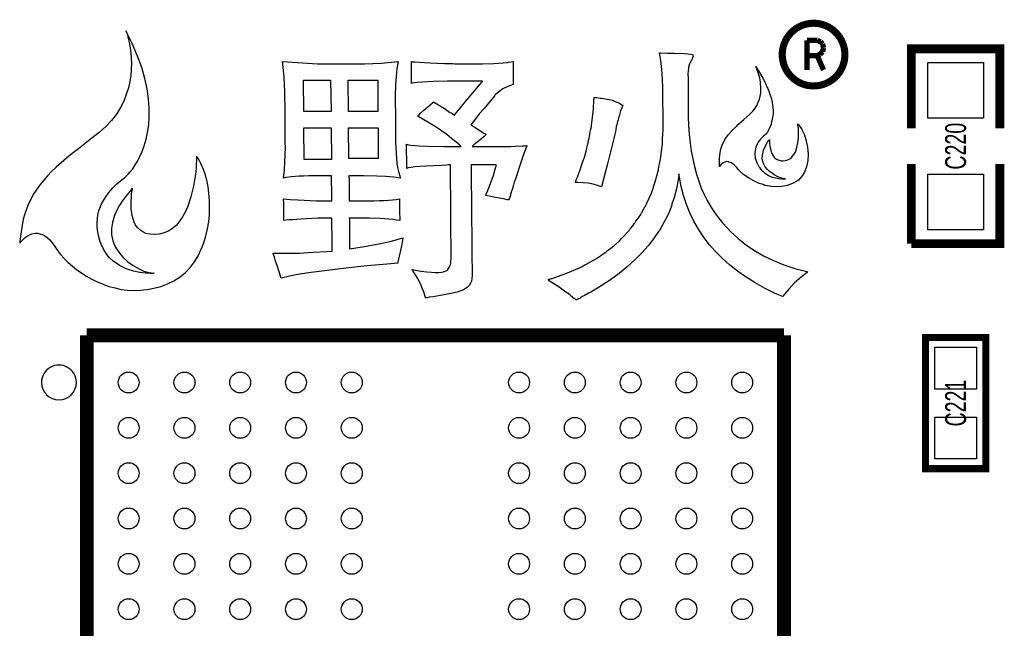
# Model space of a CAD drawing. Extents: x -1 to 127, y -8 to 79.
# Tile 12 of 14: x 101 to 115, y 31 to 40. Entities that reach past the tile are written whole.
import ezdxf
from ezdxf.enums import TextEntityAlignment as Align

# ---------------------------------------------------------------- set-up
doc = ezdxf.new("R2010")
doc.units = 0
for name, color, linetype in [('BG_SILKSCREEN_TOP', 7, 'CONTINUOUS'), ('PG_SILKSCREEN_TOP', 7, 'CONTINUOUS'), ('PIN_TOP', 92, 'CONTINUOUS'), ('RD_SILKSCREEN_TOP', 7, 'CONTINUOUS')]:
    doc.layers.add(name, color=color, linetype=linetype)

msp = doc.modelspace()

# ---------------------------------------------------------------- linework, layer by layer
at = {"layer": 'BG_SILKSCREEN_TOP', "const_width": 0.1016}
for points in [[(112.4585, 39.413205, 1), (111.559289, 39.413205)], [(112.4585, 39.413205, 1), (111.559289, 39.413205)], [(111.559289, 39.413205, 1), (112.4585, 39.413205)], [(111.559289, 39.413205, 1), (112.4585, 39.413205)]]:
    msp.add_lwpolyline(points, format="xyb", dxfattribs=at)
at = {"layer": 'BG_SILKSCREEN_TOP'}
for points in [[(100.947195, 36.835105), (100.982805, 36.8173), (101.018289, 36.7919), (101.0539, 36.756289), (101.089511, 36.713211), (101.127611, 36.662411), (101.165711, 36.603889), (101.208789, 36.548111), (101.262205, 36.492205), (101.318111, 36.433811), (101.440005, 36.329595), (101.582195, 36.235589), (101.655905, 36.192511), (101.734595, 36.154411), (101.818389, 36.121289), (101.902311, 36.090911), (101.991211, 36.068), (102.077495, 36.047705), (102.169011, 36.037495), (102.262889, 36.032389), (102.356895, 36.035005), (102.4509, 36.045089), (102.547395, 36.062895), (102.646505, 36.090911), (102.740511, 36.126395), (102.834389, 36.1696), (102.923289, 36.227995), (102.999489, 36.291495), (103.070711, 36.365205), (103.129105, 36.443895), (103.182395, 36.530305), (103.2256, 36.621695), (103.2637, 36.7157), (103.294205, 36.814811), (103.316989, 36.916411), (103.334795, 37.018011), (103.342389, 37.119611), (103.345005, 37.2237), (103.345005, 37.3253), (103.334795, 37.424411), (103.324711, 37.518289), (103.306905, 37.612295), (103.283995, 37.698705), (103.253489, 37.777395), (103.220495, 37.851105), (103.1875, 37.917095), (103.167205, 37.945111), (103.1621, 37.952705), (103.159611, 37.955195), (103.159611, 37.942495), (103.159611, 37.919711), (103.156995, 37.889205), (103.154505, 37.843511), (103.151889, 37.790095), (103.146911, 37.734189), (103.139189, 37.6682), (103.113789, 37.526011), (103.078305, 37.3761), (103.029995, 37.226189), (102.997, 37.155095), (102.9589, 37.089105), (102.9208, 37.028095), (102.872489, 36.9697), (102.816711, 36.924005), (102.760805, 36.885905), (102.6922, 36.857889), (102.621105, 36.840211), (102.550011, 36.832489), (102.486511, 36.837595), (102.433095, 36.850295), (102.3874, 36.870589), (102.346811, 36.898605), (102.3112, 36.934089), (102.283311, 36.9697), (102.265505, 37.012905), (102.235, 37.104295), (102.2223, 37.203405), (102.219811, 37.297411), (102.224789, 37.381205), (102.227405, 37.416689), (102.232511, 37.447195), (102.237489, 37.470105), (102.240105, 37.485295), (102.240105, 37.492889), (102.227405, 37.482805), (102.204495, 37.457405), (102.1715, 37.419305), (102.135889, 37.368505), (102.092811, 37.3126), (102.049605, 37.246611), (102.008889, 37.1729), (101.978511, 37.094211), (101.953111, 37.0078), (101.937795, 36.9189), (101.937795, 36.827511), (101.958089, 36.7411), (101.9937, 36.657305), (102.042011, 36.578489), (102.102895, 36.507395), (102.1715, 36.443895), (102.2477, 36.390605), (102.3239, 36.344911), (102.402589, 36.3093), (102.478789, 36.289005), (102.550011, 36.278795), (102.547395, 36.278795), (102.537311, 36.276305), (102.516889, 36.276305), (102.491489, 36.276305), (102.461111, 36.278795), (102.4255, 36.281411), (102.344195, 36.289005), (102.252805, 36.3093), (102.151205, 36.342295), (102.052095, 36.390605), (102.003911, 36.4236), (101.958089, 36.456595), (101.912395, 36.4998), (101.871805, 36.548111), (101.836195, 36.6014), (101.8032, 36.662411), (101.775311, 36.7284), (101.754889, 36.802111), (101.742189, 36.870589), (101.734595, 36.939195), (101.734595, 37.000205), (101.737211, 37.061089), (101.744805, 37.116995), (101.757505, 37.1729), (101.795605, 37.272011), (101.846405, 37.358295), (101.899695, 37.437111), (101.958089, 37.5031), (102.016611, 37.559005), (102.0699, 37.6047), (102.113105, 37.637695), (102.130911, 37.650395), (102.151205, 37.670689), (102.176605, 37.698705), (102.207111, 37.734189), (102.242595, 37.774905), (102.275589, 37.825705), (102.3112, 37.886589), (102.346811, 37.950089), (102.379805, 38.0238), (102.407695, 38.107595), (102.435711, 38.199111), (102.456005, 38.298095), (102.473811, 38.407289), (102.481405, 38.521589), (102.478789, 38.6461), (102.468705, 38.778205), (102.448411, 38.920395), (102.415289, 39.070305), (102.372211, 39.227811), (102.3112, 39.392911), (102.237489, 39.570711), (102.1461, 39.756105), (102.153695, 39.733195), (102.163905, 39.705305), (102.173989, 39.667205), (102.1842, 39.624), (102.1969, 39.568095), (102.207111, 39.507211), (102.217195, 39.438605), (102.2223, 39.364895), (102.224789, 39.286205), (102.2223, 39.2049), (102.214705, 39.116), (102.202005, 39.0271), (102.181711, 38.935711), (102.151205, 38.841705), (102.115595, 38.7477), (102.067411, 38.656311), (102.008889, 38.559689), (101.940411, 38.470789), (101.859105, 38.381889), (101.762611, 38.295605), (101.658395, 38.2143), (101.559411, 38.1381), (101.465405, 38.064389), (101.376505, 37.995911), (101.2952, 37.927305), (101.216511, 37.863805), (101.145289, 37.797689), (101.0793, 37.736805), (101.020905, 37.673305), (100.9142, 37.548795), (100.822811, 37.421795), (100.754205, 37.284711), (100.7237, 37.211), (100.695811, 37.132311), (100.6729, 37.053495), (100.657711, 36.964595), (100.642395, 36.873205), (100.629695, 36.776711), (100.624589, 36.723295), (100.6221, 36.710595), (100.6221, 36.708105), (100.624589, 36.710595), (100.639905, 36.7284), (100.665305, 36.756289), (100.6983, 36.789411), (100.743995, 36.819789), (100.794795, 36.8427), (100.8507, 36.852911), (100.883695, 36.852911), (100.916689, 36.845189)], [(100.916689, 36.845189), (100.947195, 36.835105), (100.982805, 36.8173), (101.018289, 36.7919), (101.0539, 36.756289), (101.089511, 36.713211), (101.127611, 36.662411), (101.165711, 36.603889), (101.208789, 36.548111), (101.262205, 36.492205), (101.318111, 36.433811), (101.440005, 36.329595), (101.582195, 36.235589), (101.655905, 36.192511), (101.734595, 36.154411), (101.818389, 36.121289), (101.902311, 36.090911), (101.991211, 36.068), (102.077495, 36.047705), (102.169011, 36.037495), (102.262889, 36.032389), (102.356895, 36.035005), (102.4509, 36.045089), (102.547395, 36.062895), (102.646505, 36.090911), (102.740511, 36.126395), (102.834389, 36.1696), (102.923289, 36.227995), (102.999489, 36.291495), (103.070711, 36.365205), (103.129105, 36.443895), (103.182395, 36.530305), (103.2256, 36.621695), (103.2637, 36.7157), (103.294205, 36.814811), (103.316989, 36.916411), (103.334795, 37.018011), (103.342389, 37.119611), (103.345005, 37.2237), (103.345005, 37.3253), (103.334795, 37.424411), (103.324711, 37.518289), (103.306905, 37.612295), (103.283995, 37.698705), (103.253489, 37.777395), (103.220495, 37.851105), (103.1875, 37.917095), (103.167205, 37.945111), (103.1621, 37.952705), (103.159611, 37.955195), (103.159611, 37.942495), (103.159611, 37.919711), (103.156995, 37.889205), (103.154505, 37.843511), (103.151889, 37.790095), (103.146911, 37.734189), (103.139189, 37.6682), (103.113789, 37.526011), (103.078305, 37.3761), (103.029995, 37.226189), (102.997, 37.155095), (102.9589, 37.089105), (102.9208, 37.028095), (102.872489, 36.9697), (102.816711, 36.924005), (102.760805, 36.885905), (102.6922, 36.857889), (102.621105, 36.840211), (102.550011, 36.832489), (102.486511, 36.837595), (102.433095, 36.850295), (102.3874, 36.870589), (102.346811, 36.898605), (102.3112, 36.934089), (102.283311, 36.9697), (102.265505, 37.012905), (102.235, 37.104295), (102.2223, 37.203405), (102.219811, 37.297411), (102.224789, 37.381205), (102.227405, 37.416689), (102.232511, 37.447195), (102.237489, 37.470105), (102.240105, 37.485295), (102.240105, 37.492889), (102.227405, 37.482805), (102.204495, 37.457405), (102.1715, 37.419305), (102.135889, 37.368505), (102.092811, 37.3126), (102.049605, 37.246611), (102.008889, 37.1729), (101.978511, 37.094211), (101.953111, 37.0078), (101.937795, 36.9189), (101.937795, 36.827511), (101.958089, 36.7411), (101.9937, 36.657305), (102.042011, 36.578489), (102.102895, 36.507395), (102.1715, 36.443895), (102.2477, 36.390605), (102.3239, 36.344911), (102.402589, 36.3093), (102.478789, 36.289005), (102.550011, 36.278795), (102.547395, 36.278795), (102.537311, 36.276305), (102.516889, 36.276305), (102.491489, 36.276305), (102.461111, 36.278795), (102.4255, 36.281411), (102.344195, 36.289005), (102.252805, 36.3093), (102.151205, 36.342295), (102.052095, 36.390605), (102.003911, 36.4236), (101.958089, 36.456595), (101.912395, 36.4998), (101.871805, 36.548111), (101.836195, 36.6014), (101.8032, 36.662411), (101.775311, 36.7284), (101.754889, 36.802111), (101.742189, 36.870589), (101.734595, 36.939195), (101.734595, 37.000205), (101.737211, 37.061089), (101.744805, 37.116995), (101.757505, 37.1729), (101.795605, 37.272011), (101.846405, 37.358295), (101.899695, 37.437111), (101.958089, 37.5031), (102.016611, 37.559005), (102.0699, 37.6047), (102.113105, 37.637695), (102.130911, 37.650395), (102.151205, 37.670689), (102.176605, 37.698705), (102.207111, 37.734189), (102.242595, 37.774905), (102.275589, 37.825705), (102.3112, 37.886589), (102.346811, 37.950089), (102.379805, 38.0238), (102.407695, 38.107595), (102.435711, 38.199111), (102.456005, 38.298095), (102.473811, 38.407289), (102.481405, 38.521589), (102.478789, 38.6461), (102.468705, 38.778205), (102.448411, 38.920395), (102.415289, 39.070305), (102.372211, 39.227811), (102.3112, 39.392911), (102.237489, 39.570711), (102.1461, 39.756105), (102.153695, 39.733195), (102.163905, 39.705305), (102.173989, 39.667205), (102.1842, 39.624), (102.1969, 39.568095), (102.207111, 39.507211), (102.217195, 39.438605), (102.2223, 39.364895), (102.224789, 39.286205), (102.2223, 39.2049), (102.214705, 39.116), (102.202005, 39.0271), (102.181711, 38.935711), (102.151205, 38.841705), (102.115595, 38.7477), (102.067411, 38.656311), (102.008889, 38.559689), (101.940411, 38.470789), (101.859105, 38.381889), (101.762611, 38.295605), (101.658395, 38.2143), (101.559411, 38.1381), (101.465405, 38.064389), (101.376505, 37.995911), (101.2952, 37.927305), (101.216511, 37.863805), (101.145289, 37.797689), (101.0793, 37.736805), (101.020905, 37.673305), (100.9142, 37.548795), (100.822811, 37.421795), (100.754205, 37.284711), (100.7237, 37.211), (100.695811, 37.132311), (100.6729, 37.053495), (100.657711, 36.964595), (100.642395, 36.873205), (100.629695, 36.776711), (100.624589, 36.723295), (100.6221, 36.710595), (100.6221, 36.708105), (100.624589, 36.710595), (100.639905, 36.7284), (100.665305, 36.756289), (100.6983, 36.789411), (100.743995, 36.819789), (100.794795, 36.8427), (100.8507, 36.852911), (100.883695, 36.852911)], [(110.6043, 36.5887), (110.512911, 36.6903), (110.431605, 36.799495), (110.360511, 36.908689), (110.291905, 37.022989), (110.236, 37.142395), (110.1852, 37.264289), (110.141995, 37.391289), (110.111489, 37.523395), (110.0836, 37.657989), (110.078495, 37.6936), (110.078495, 37.703811), (110.076005, 37.703811), (110.076005, 37.683389), (110.065795, 37.6174), (110.043011, 37.487911), (110.009889, 37.3634), (109.9947, 37.320195), (109.976895, 37.272011), (109.974405, 37.264289), (109.9693, 37.241505), (109.920989, 37.1221), (109.862595, 37.0078), (109.796605, 36.8935), (109.783905, 36.875695), (109.776311, 36.862995), (109.730489, 36.799495), (109.720405, 36.784305), (109.6391, 36.675111), (109.547711, 36.570895), (109.446111, 36.471911), (109.336789, 36.3728), (109.22, 36.276305), (109.095489, 36.184789), (108.960895, 36.095889), (108.907605, 36.065511), (108.884695, 36.050195), (108.816089, 36.009605), (108.783095, 35.994289), (108.780605, 35.9918), (108.722211, 35.958805), (108.704405, 35.948595), (108.691705, 35.943489), (108.666305, 35.9283), (108.658711, 35.923195), (108.628205, 35.905389), (108.607911, 35.895305), (108.600189, 35.895305), (108.590105, 35.905389), (108.567195, 35.923195), (108.562089, 35.9283), (108.544411, 35.943489), (108.5342, 35.948595), (108.523989, 35.958805), (108.4834, 35.9918), (108.480911, 35.994289), (108.455511, 36.009605), (108.399605, 36.050195), (108.376695, 36.065511), (108.333489, 36.095889), (108.320789, 36.103611), (108.282689, 36.129011), (108.265011, 36.139095), (108.259905, 36.141711), (108.2548, 36.1442), (108.252311, 36.1442), (108.2294, 36.159389), (108.214211, 36.172089), (108.206489, 36.1823), (108.206489, 36.184789), (108.209105, 36.189895), (108.214211, 36.192511), (108.226911, 36.195), (108.249695, 36.202595), (108.257289, 36.205211), (108.298005, 36.217911), (108.480911, 36.2839), (108.650989, 36.357611), (108.681495, 36.3728), (108.729805, 36.3982), (108.734911, 36.400689), (108.811111, 36.441405), (108.844105, 36.459211), (108.861911, 36.471911), (108.894905, 36.492205), (108.9533, 36.530305), (108.960895, 36.535411), (109.014311, 36.570895), (109.039711, 36.5887), (109.0549, 36.603889), (109.098105, 36.634395), (109.148905, 36.675111), (109.158989, 36.685195), (109.166711, 36.6903), (109.225105, 36.743589), (109.2581, 36.7792), (109.263205, 36.784305), (109.275905, 36.799495), (109.336789, 36.862995), (109.349489, 36.875695), (109.364805, 36.8935), (109.374889, 36.908689), (109.392695, 36.9316), (109.441005, 36.989995), (109.446111, 37.000205), (109.451089, 37.0078), (109.4613, 37.022989), (109.496911, 37.0713), (109.529905, 37.1221), (109.532395, 37.127205), (109.542605, 37.142395), (109.547711, 37.149989), (109.590789, 37.231295), (109.595895, 37.241505), (109.608595, 37.264289), (109.611211, 37.272011), (109.682305, 37.4269), (109.735595, 37.589511), (109.783905, 37.759589), (109.7915, 37.8079), (109.8042, 37.866295), (109.811795, 37.917095), (109.8169, 37.940005), (109.8169, 37.942495), (109.827111, 38.028905), (109.839811, 38.132995), (109.839811, 38.145695), (109.8423, 38.165989), (109.8423, 38.211811), (109.844789, 38.270205), (109.849895, 38.331089), (109.849895, 38.587705), (109.847405, 38.732511), (109.847405, 38.8874), (109.844789, 38.9255), (109.8423, 39.0652), (109.832089, 39.199795), (109.8169, 39.326795), (109.806689, 39.385189), (109.801711, 39.415695), (109.799095, 39.431011), (109.796605, 39.438605), (109.811795, 39.438605), (109.916011, 39.435989), (110.0074, 39.435989), (110.152205, 39.431011), (110.205495, 39.425905), (110.243595, 39.4208), (110.268995, 39.415695), (110.279205, 39.4081), (110.281695, 39.392911), (110.2741, 39.364895), (110.268995, 39.349705), (110.263889, 39.342111), (110.251189, 39.324305), (110.230895, 39.278611), (110.215705, 39.227811), (110.208111, 39.171905), (110.205495, 39.1414), (110.205495, 39.118489), (110.208111, 39.105789), (110.208111, 38.790905), (110.2106, 38.7223), (110.2106, 38.524205), (110.215705, 38.394589), (110.225789, 38.270205), (110.238489, 38.145695), (110.253805, 38.028905), (110.276589, 37.917095), (110.301989, 37.8079), (110.330005, 37.701195), (110.363, 37.599595), (110.398611, 37.500611), (110.4392, 37.409095), (110.484895, 37.320195), (110.533205, 37.231295), (110.586495, 37.149989), (110.644889, 37.0713), (110.703411, 37.000205), (110.7694, 36.9316), (110.817711, 36.875695), (110.9218, 36.7792), (111.038589, 36.685195), (111.160611, 36.603889), (111.292589, 36.530305), (111.432289, 36.459211), (111.5822, 36.400689), (111.739705, 36.3474), (111.909911, 36.301705), (111.919995, 36.299089), (111.919995, 36.2966), (111.917505, 36.289005), (111.8997, 36.276305), (111.894595, 36.2712), (111.889489, 36.2712), (111.876789, 36.260989), (111.808311, 36.205211), (111.732111, 36.133989), (111.653295, 36.050195), (111.5695, 35.948595), (111.564395, 35.943489), (111.528911, 35.958805), (111.450095, 35.994289), (111.305289, 36.065511), (111.170695, 36.141711), (111.041205, 36.222889), (110.919311, 36.3093), (110.805011, 36.3982), (110.700795, 36.492205)], [(110.700795, 36.492205), (110.6043, 36.5887), (110.512911, 36.6903), (110.431605, 36.799495), (110.360511, 36.908689), (110.291905, 37.022989), (110.236, 37.142395), (110.1852, 37.264289), (110.141995, 37.391289), (110.111489, 37.523395), (110.0836, 37.657989), (110.078495, 37.6936), (110.078495, 37.703811), (110.076005, 37.703811), (110.076005, 37.683389), (110.065795, 37.6174), (110.043011, 37.487911), (110.009889, 37.3634), (109.9947, 37.320195), (109.976895, 37.272011), (109.974405, 37.264289), (109.9693, 37.241505), (109.920989, 37.1221), (109.862595, 37.0078), (109.796605, 36.8935), (109.783905, 36.875695), (109.776311, 36.862995), (109.730489, 36.799495), (109.720405, 36.784305), (109.6391, 36.675111), (109.547711, 36.570895), (109.446111, 36.471911), (109.336789, 36.3728), (109.22, 36.276305), (109.095489, 36.184789), (108.960895, 36.095889), (108.907605, 36.065511), (108.884695, 36.050195), (108.816089, 36.009605), (108.783095, 35.994289), (108.780605, 35.9918), (108.722211, 35.958805), (108.704405, 35.948595), (108.691705, 35.943489), (108.666305, 35.9283), (108.658711, 35.923195), (108.628205, 35.905389), (108.607911, 35.895305), (108.600189, 35.895305), (108.590105, 35.905389), (108.567195, 35.923195), (108.562089, 35.9283), (108.544411, 35.943489), (108.5342, 35.948595), (108.523989, 35.958805), (108.4834, 35.9918), (108.480911, 35.994289), (108.455511, 36.009605), (108.399605, 36.050195), (108.376695, 36.065511), (108.333489, 36.095889), (108.320789, 36.103611), (108.282689, 36.129011), (108.265011, 36.139095), (108.259905, 36.141711), (108.2548, 36.1442), (108.252311, 36.1442), (108.2294, 36.159389), (108.214211, 36.172089), (108.206489, 36.1823), (108.206489, 36.184789), (108.209105, 36.189895), (108.214211, 36.192511), (108.226911, 36.195), (108.249695, 36.202595), (108.257289, 36.205211), (108.298005, 36.217911), (108.480911, 36.2839), (108.650989, 36.357611), (108.681495, 36.3728), (108.729805, 36.3982), (108.734911, 36.400689), (108.811111, 36.441405), (108.844105, 36.459211), (108.861911, 36.471911), (108.894905, 36.492205), (108.9533, 36.530305), (108.960895, 36.535411), (109.014311, 36.570895), (109.039711, 36.5887), (109.0549, 36.603889), (109.098105, 36.634395), (109.148905, 36.675111), (109.158989, 36.685195), (109.166711, 36.6903), (109.225105, 36.743589), (109.2581, 36.7792), (109.263205, 36.784305), (109.275905, 36.799495), (109.336789, 36.862995), (109.349489, 36.875695), (109.364805, 36.8935), (109.374889, 36.908689), (109.392695, 36.9316), (109.441005, 36.989995), (109.446111, 37.000205), (109.451089, 37.0078), (109.4613, 37.022989), (109.496911, 37.0713), (109.529905, 37.1221), (109.532395, 37.127205), (109.542605, 37.142395), (109.547711, 37.149989), (109.590789, 37.231295), (109.595895, 37.241505), (109.608595, 37.264289), (109.611211, 37.272011), (109.682305, 37.4269), (109.735595, 37.589511), (109.783905, 37.759589), (109.7915, 37.8079), (109.8042, 37.866295), (109.811795, 37.917095), (109.8169, 37.940005), (109.8169, 37.942495), (109.827111, 38.028905), (109.839811, 38.132995), (109.839811, 38.145695), (109.8423, 38.165989), (109.8423, 38.211811), (109.844789, 38.270205), (109.849895, 38.331089), (109.849895, 38.587705), (109.847405, 38.732511), (109.847405, 38.8874), (109.844789, 38.9255), (109.8423, 39.0652), (109.832089, 39.199795), (109.8169, 39.326795), (109.806689, 39.385189), (109.801711, 39.415695), (109.799095, 39.431011), (109.796605, 39.438605), (109.811795, 39.438605), (109.916011, 39.435989), (110.0074, 39.435989), (110.152205, 39.431011), (110.205495, 39.425905), (110.243595, 39.4208), (110.268995, 39.415695), (110.279205, 39.4081), (110.281695, 39.392911), (110.2741, 39.364895), (110.268995, 39.349705), (110.263889, 39.342111), (110.251189, 39.324305), (110.230895, 39.278611), (110.215705, 39.227811), (110.208111, 39.171905), (110.205495, 39.1414), (110.205495, 39.118489), (110.208111, 39.105789), (110.208111, 38.790905), (110.2106, 38.7223), (110.2106, 38.524205), (110.215705, 38.394589), (110.225789, 38.270205), (110.238489, 38.145695), (110.253805, 38.028905), (110.276589, 37.917095), (110.301989, 37.8079), (110.330005, 37.701195), (110.363, 37.599595), (110.398611, 37.500611), (110.4392, 37.409095), (110.484895, 37.320195), (110.533205, 37.231295), (110.586495, 37.149989), (110.644889, 37.0713), (110.703411, 37.000205), (110.7694, 36.9316), (110.817711, 36.875695), (110.9218, 36.7792), (111.038589, 36.685195), (111.160611, 36.603889), (111.292589, 36.530305), (111.432289, 36.459211), (111.5822, 36.400689), (111.739705, 36.3474), (111.909911, 36.301705), (111.919995, 36.299089), (111.919995, 36.2966), (111.917505, 36.289005), (111.8997, 36.276305), (111.894595, 36.2712), (111.889489, 36.2712), (111.876789, 36.260989), (111.808311, 36.205211), (111.732111, 36.133989), (111.653295, 36.050195), (111.5695, 35.948595), (111.564395, 35.943489), (111.528911, 35.958805), (111.450095, 35.994289), (111.305289, 36.065511), (111.170695, 36.141711), (111.041205, 36.222889), (110.919311, 36.3093), (110.805011, 36.3982)], [(104.371089, 36.210189), (104.366111, 36.222889), (104.315311, 36.387989), (104.2924, 36.451489), (104.274595, 36.510011), (104.267, 36.532795), (104.261895, 36.548111), (104.259405, 36.560811), (104.256789, 36.565789), (104.5083, 36.565789), (104.627705, 36.568405), (104.8385, 36.578489), (105.023895, 36.5887), (105.102711, 36.596295), (105.102711, 36.83), (105.100095, 36.949405), (105.100095, 37.066195), (104.896895, 37.066195), (104.810611, 37.061089), (104.734411, 37.0586), (104.658211, 37.053495), (104.594711, 37.051005), (104.536189, 37.0459), (104.488005, 37.043411), (104.4448, 37.038305), (104.409189, 37.0332), (104.409189, 37.297411), (104.4067, 37.332895), (104.4067, 37.345595), (104.503195, 37.338), (104.612389, 37.330405), (104.879089, 37.315089), (105.097605, 37.315089), (105.097605, 37.492889), (105.094989, 37.564111), (105.094989, 37.673305), (104.767405, 37.673305), (104.693695, 37.670689), (104.630195, 37.670689), (104.518511, 37.660605), (104.437205, 37.650395), (104.4067, 37.6428), (104.4194, 37.762205), (104.426995, 37.876505), (104.434589, 38.079705), (104.4321, 38.1508), (104.4321, 38.2397), (104.429611, 38.486105), (104.429611, 38.689305), (104.426995, 38.783311), (104.426995, 38.8747), (104.416911, 39.093089), (104.391511, 39.314095), (104.894405, 39.2811), (105.569995, 39.2811), (105.806189, 39.288695), (106.052595, 39.314095), (106.0323, 39.212495), (106.0196, 39.100811), (106.012005, 38.978789), (106.009389, 38.813689), (106.009389, 38.6842), (106.012005, 38.615595), (106.012005, 38.376911), (106.014495, 38.275311), (106.014495, 38.155905), (106.017111, 38.0746), (106.0196, 37.9984), (106.024705, 37.924689), (106.0323, 37.8587), (106.042511, 37.7952), (106.055211, 37.739295), (106.067911, 37.688495), (106.0831, 37.6428), (105.986605, 37.6555), (105.874795, 37.665711), (105.742689, 37.670689), (105.557295, 37.673305), (105.344011, 37.673305), (105.344011, 37.657989), (105.3465, 37.640311), (105.348989, 37.315089), (105.623411, 37.315089), (105.707205, 37.317705), (105.780789, 37.320195), (105.849395, 37.322811), (105.912895, 37.327789), (105.971289, 37.332895), (106.022089, 37.338), (106.0704, 37.345595), (106.0704, 37.132311), (106.072889, 37.081511), (106.072889, 37.035689), (106.024705, 37.040795), (105.973905, 37.048389), (105.918, 37.053495), (105.8545, 37.0586), (105.788511, 37.061089), (105.6386, 37.066195), (105.348989, 37.066195), (105.348989, 37.061089), (105.351605, 37.0459), (105.354095, 36.629289), (105.569995, 36.662411), (105.773195, 36.697895), (105.9561, 36.738611), (106.118711, 36.784305), (106.113605, 36.751311), (106.098289, 36.672495), (106.0577, 36.481995), (106.052595, 36.459211), (106.047489, 36.441405), (106.045, 36.428705), (106.045, 36.4236), (105.8926, 36.4109), (105.602989, 36.3855), (105.344011, 36.357611), (105.107689, 36.329595), (104.802889, 36.289005), (104.6353, 36.263605), (104.490495, 36.235589), (104.371089, 36.2077)], [(104.371089, 36.2077), (104.371089, 36.210189), (104.366111, 36.222889), (104.315311, 36.387989), (104.2924, 36.451489), (104.274595, 36.510011), (104.267, 36.532795), (104.261895, 36.548111), (104.259405, 36.560811), (104.256789, 36.565789), (104.5083, 36.565789), (104.627705, 36.568405), (104.8385, 36.578489), (105.023895, 36.5887), (105.102711, 36.596295), (105.102711, 36.83), (105.100095, 36.949405), (105.100095, 37.066195), (104.896895, 37.066195), (104.810611, 37.061089), (104.734411, 37.0586), (104.658211, 37.053495), (104.594711, 37.051005), (104.536189, 37.0459), (104.488005, 37.043411), (104.4448, 37.038305), (104.409189, 37.0332), (104.409189, 37.297411), (104.4067, 37.332895), (104.4067, 37.345595), (104.503195, 37.338), (104.612389, 37.330405), (104.879089, 37.315089), (105.097605, 37.315089), (105.097605, 37.492889), (105.094989, 37.564111), (105.094989, 37.673305), (104.767405, 37.673305), (104.693695, 37.670689), (104.630195, 37.670689), (104.518511, 37.660605), (104.437205, 37.650395), (104.4067, 37.6428), (104.4194, 37.762205), (104.426995, 37.876505), (104.434589, 38.079705), (104.4321, 38.1508), (104.4321, 38.2397), (104.429611, 38.486105), (104.429611, 38.689305), (104.426995, 38.783311), (104.426995, 38.8747), (104.416911, 39.093089), (104.391511, 39.314095), (104.894405, 39.2811), (105.569995, 39.2811), (105.806189, 39.288695), (106.052595, 39.314095), (106.0323, 39.212495), (106.0196, 39.100811), (106.012005, 38.978789), (106.009389, 38.813689), (106.009389, 38.6842), (106.012005, 38.615595), (106.012005, 38.376911), (106.014495, 38.275311), (106.014495, 38.155905), (106.017111, 38.0746), (106.0196, 37.9984), (106.024705, 37.924689), (106.0323, 37.8587), (106.042511, 37.7952), (106.055211, 37.739295), (106.067911, 37.688495), (106.0831, 37.6428), (105.986605, 37.6555), (105.874795, 37.665711), (105.742689, 37.670689), (105.557295, 37.673305), (105.344011, 37.673305), (105.344011, 37.657989), (105.3465, 37.640311), (105.348989, 37.315089), (105.623411, 37.315089), (105.707205, 37.317705), (105.780789, 37.320195), (105.849395, 37.322811), (105.912895, 37.327789), (105.971289, 37.332895), (106.022089, 37.338), (106.0704, 37.345595), (106.0704, 37.132311), (106.072889, 37.081511), (106.072889, 37.035689), (106.024705, 37.040795), (105.973905, 37.048389), (105.918, 37.053495), (105.8545, 37.0586), (105.788511, 37.061089), (105.6386, 37.066195), (105.348989, 37.066195), (105.348989, 37.061089), (105.351605, 37.0459), (105.354095, 36.629289), (105.569995, 36.662411), (105.773195, 36.697895), (105.9561, 36.738611), (106.118711, 36.784305), (106.113605, 36.751311), (106.098289, 36.672495), (106.0577, 36.481995), (106.052595, 36.459211), (106.047489, 36.441405), (106.045, 36.428705), (106.045, 36.4236), (105.8926, 36.4109), (105.602989, 36.3855), (105.344011, 36.357611), (105.107689, 36.329595), (104.802889, 36.289005), (104.6353, 36.263605), (104.490495, 36.235589)], [(106.441189, 35.930789), (106.418405, 36.006989), (106.382795, 36.103611), (106.334611, 36.205211), (106.266005, 36.306811), (106.255795, 36.319511), (106.253305, 36.327105), (106.250689, 36.329595), (106.250689, 36.332211), (106.299, 36.322), (106.382795, 36.3093), (106.461611, 36.299089), (106.5276, 36.294111), (106.585995, 36.289005), (106.636795, 36.289005), (106.674895, 36.294111), (106.702911, 36.299089), (106.7562, 36.324489), (106.774005, 36.344911), (106.789195, 36.370311), (106.799405, 36.3982), (106.807, 36.428705), (106.812105, 36.502289), (106.809489, 36.616589), (106.807, 36.929111), (106.804511, 37.365889), (106.801895, 37.584405), (106.801895, 37.784989), (106.799405, 37.8079), (106.799405, 37.830811), (106.774005, 37.830811), (106.741011, 37.828195), (106.674895, 37.825705), (106.555489, 37.8206), (106.4514, 37.815495), (106.364989, 37.810389), (106.291405, 37.802795), (106.2355, 37.7952), (106.192295, 37.787605), (106.177105, 37.7825), (106.174489, 37.784989), (106.174489, 37.929795), (106.172, 37.9984), (106.172, 38.127889), (106.174489, 38.1254), (106.182211, 38.122911), (106.199889, 38.120295), (106.230395, 38.115189), (106.3498, 38.105105), (106.471695, 38.1), (106.710505, 38.094895), (106.954295, 38.094895), (106.934, 38.115189), (106.903495, 38.143205), (106.901005, 38.145695), (106.817211, 38.211811), (106.748605, 38.267589), (106.580889, 38.381889), (106.395495, 38.4937), (106.347311, 38.521589), (106.334611, 38.529311), (106.326889, 38.5318), (106.326889, 38.534289), (106.331995, 38.536905), (106.344695, 38.546989), (106.3752, 38.577495), (106.420895, 38.615595), (106.507305, 38.691795), (106.542789, 38.719811), (106.558105, 38.735), (106.712995, 38.640995), (106.789195, 38.590195), (106.829911, 38.567411), (106.8578, 38.546989), (106.860289, 38.546989), (106.888305, 38.5826), (106.911089, 38.613105), (106.944211, 38.651205), (107.017795, 38.740105), (107.096611, 38.834111), (107.203189, 38.961111), (107.249011, 39.016889), (107.259095, 39.029589), (107.261711, 39.032205), (106.7562, 39.032205), (106.555489, 39.0271), (106.390389, 39.016889), (106.3244, 39.011911), (106.2482, 39.0017), (106.243095, 38.999211), (106.243095, 39.0398), (106.240605, 39.098195), (106.240605, 39.314095), (106.245711, 39.311605), (106.293895, 39.308989), (106.354905, 39.304011), (106.426, 39.298905), (106.509795, 39.296289), (106.606289, 39.291311), (106.712995, 39.286205), (106.8324, 39.283589), (106.865395, 39.2811), (107.259095, 39.2811), (107.421705, 39.286205), (107.490311, 39.291311), (107.558789, 39.296289), (107.617311, 39.301395), (107.634989, 39.304011), (107.673089, 39.308989), (107.698489, 39.314095), (107.698489, 39.225195), (107.698489, 39.164311), (107.698489, 38.983895), (107.622289, 38.956005), (107.553811, 38.920395), (107.487695, 38.8747), (107.444489, 38.839089), (107.434405, 38.829005), (107.431789, 38.821411), (107.398795, 38.780695), (107.345505, 38.717195), (107.287111, 38.6461), (107.2134, 38.562305), (107.129605, 38.4556), (107.096611, 38.409905), (107.096611, 38.4048), (107.101589, 38.399695), (107.165089, 38.361595), (107.271795, 38.292989), (107.3023, 38.275311), (107.309895, 38.270205), (107.312511, 38.267589), (107.307405, 38.262611), (107.284495, 38.2397), (107.249011, 38.211811), (107.208295, 38.1762), (107.1372, 38.117805), (107.114289, 38.097511), (107.114289, 38.094895), (107.507989, 38.094895), (107.589295, 38.097511), (107.668111, 38.097511), (107.7341, 38.1), (107.840805, 38.105105), (107.8738, 38.107595), (107.888989, 38.110211), (107.894095, 38.110211), (107.894095, 38.107595), (107.853505, 37.993295), (107.792495, 37.810389), (107.736589, 37.6428), (107.716295, 37.584405), (107.698489, 37.5285), (107.688405, 37.492889), (107.665495, 37.424411), (107.665495, 37.419305), (107.663005, 37.411711), (107.660389, 37.396395), (107.650305, 37.368505), (107.642711, 37.345595), (107.634989, 37.332895), (107.627395, 37.332895), (107.612205, 37.332895), (107.566511, 37.343105), (107.5055, 37.353189), (107.439511, 37.365889), (107.3785, 37.378589), (107.330189, 37.3888), (107.315, 37.391289), (107.307405, 37.391289), (107.307405, 37.393905), (107.309895, 37.406605), (107.325211, 37.4396), (107.376011, 37.564111), (107.4166, 37.6809), (107.447105, 37.787605), (107.4547, 37.813005), (107.457189, 37.825705), (107.457189, 37.830811), (107.0991, 37.830811), (107.0991, 37.815495), (107.104205, 37.101805), (107.106695, 36.784305), (107.109311, 36.695405), (107.109311, 36.4363), (107.1118, 36.3982), (107.1118, 36.294111), (107.114289, 36.248289), (107.109311, 36.205211), (107.101589, 36.167111), (107.0864, 36.133989), (107.068595, 36.103611), (107.063489, 36.098505), (107.043195, 36.078211), (106.987289, 36.040111), (106.8959, 36.006989), (106.829911, 35.9918), (106.751095, 35.976611), (106.657089, 35.958805), (106.553, 35.941), (106.494605, 35.933405), (106.4641, 35.9283), (106.448911, 35.9283), (106.441189, 35.925811)], [(106.441189, 35.925811), (106.441189, 35.930789), (106.418405, 36.006989), (106.382795, 36.103611), (106.334611, 36.205211), (106.266005, 36.306811), (106.255795, 36.319511), (106.253305, 36.327105), (106.250689, 36.329595), (106.250689, 36.332211), (106.299, 36.322), (106.382795, 36.3093), (106.461611, 36.299089), (106.5276, 36.294111), (106.585995, 36.289005), (106.636795, 36.289005), (106.674895, 36.294111), (106.702911, 36.299089), (106.7562, 36.324489), (106.774005, 36.344911), (106.789195, 36.370311), (106.799405, 36.3982), (106.807, 36.428705), (106.812105, 36.502289), (106.809489, 36.616589), (106.807, 36.929111), (106.804511, 37.365889), (106.801895, 37.584405), (106.801895, 37.784989), (106.799405, 37.8079), (106.799405, 37.830811), (106.774005, 37.830811), (106.741011, 37.828195), (106.674895, 37.825705), (106.555489, 37.8206), (106.4514, 37.815495), (106.364989, 37.810389), (106.291405, 37.802795), (106.2355, 37.7952), (106.192295, 37.787605), (106.177105, 37.7825), (106.174489, 37.784989), (106.174489, 37.929795), (106.172, 37.9984), (106.172, 38.127889), (106.174489, 38.1254), (106.182211, 38.122911), (106.199889, 38.120295), (106.230395, 38.115189), (106.3498, 38.105105), (106.471695, 38.1), (106.710505, 38.094895), (106.954295, 38.094895), (106.934, 38.115189), (106.903495, 38.143205), (106.901005, 38.145695), (106.817211, 38.211811), (106.748605, 38.267589), (106.580889, 38.381889), (106.395495, 38.4937), (106.347311, 38.521589), (106.334611, 38.529311), (106.326889, 38.5318), (106.326889, 38.534289), (106.331995, 38.536905), (106.344695, 38.546989), (106.3752, 38.577495), (106.420895, 38.615595), (106.507305, 38.691795), (106.542789, 38.719811), (106.558105, 38.735), (106.712995, 38.640995), (106.789195, 38.590195), (106.829911, 38.567411), (106.8578, 38.546989), (106.860289, 38.546989), (106.888305, 38.5826), (106.911089, 38.613105), (106.944211, 38.651205), (107.017795, 38.740105), (107.096611, 38.834111), (107.203189, 38.961111), (107.249011, 39.016889), (107.259095, 39.029589), (107.261711, 39.032205), (106.7562, 39.032205), (106.555489, 39.0271), (106.390389, 39.016889), (106.3244, 39.011911), (106.2482, 39.0017), (106.243095, 38.999211), (106.243095, 39.0398), (106.240605, 39.098195), (106.240605, 39.314095), (106.245711, 39.311605), (106.293895, 39.308989), (106.354905, 39.304011), (106.426, 39.298905), (106.509795, 39.296289), (106.606289, 39.291311), (106.712995, 39.286205), (106.8324, 39.283589), (106.865395, 39.2811), (107.259095, 39.2811), (107.421705, 39.286205), (107.490311, 39.291311), (107.558789, 39.296289), (107.617311, 39.301395), (107.634989, 39.304011), (107.673089, 39.308989), (107.698489, 39.314095), (107.698489, 39.225195), (107.698489, 39.164311), (107.698489, 38.983895), (107.622289, 38.956005), (107.553811, 38.920395), (107.487695, 38.8747), (107.444489, 38.839089), (107.434405, 38.829005), (107.431789, 38.821411), (107.398795, 38.780695), (107.345505, 38.717195), (107.287111, 38.6461), (107.2134, 38.562305), (107.129605, 38.4556), (107.096611, 38.409905), (107.096611, 38.4048), (107.101589, 38.399695), (107.165089, 38.361595), (107.271795, 38.292989), (107.3023, 38.275311), (107.309895, 38.270205), (107.312511, 38.267589), (107.307405, 38.262611), (107.284495, 38.2397), (107.249011, 38.211811), (107.208295, 38.1762), (107.1372, 38.117805), (107.114289, 38.097511), (107.114289, 38.094895), (107.507989, 38.094895), (107.589295, 38.097511), (107.668111, 38.097511), (107.7341, 38.1), (107.840805, 38.105105), (107.8738, 38.107595), (107.888989, 38.110211), (107.894095, 38.110211), (107.894095, 38.107595), (107.853505, 37.993295), (107.792495, 37.810389), (107.736589, 37.6428), (107.716295, 37.584405), (107.698489, 37.5285), (107.688405, 37.492889), (107.665495, 37.424411), (107.665495, 37.419305), (107.663005, 37.411711), (107.660389, 37.396395), (107.650305, 37.368505), (107.642711, 37.345595), (107.634989, 37.332895), (107.627395, 37.332895), (107.612205, 37.332895), (107.566511, 37.343105), (107.5055, 37.353189), (107.439511, 37.365889), (107.3785, 37.378589), (107.330189, 37.3888), (107.315, 37.391289), (107.307405, 37.391289), (107.307405, 37.393905), (107.309895, 37.406605), (107.325211, 37.4396), (107.376011, 37.564111), (107.4166, 37.6809), (107.447105, 37.787605), (107.4547, 37.813005), (107.457189, 37.825705), (107.457189, 37.830811), (107.0991, 37.830811), (107.0991, 37.815495), (107.104205, 37.101805), (107.106695, 36.784305), (107.109311, 36.695405), (107.109311, 36.4363), (107.1118, 36.3982), (107.1118, 36.294111), (107.114289, 36.248289), (107.109311, 36.205211), (107.101589, 36.167111), (107.0864, 36.133989), (107.068595, 36.103611), (107.063489, 36.098505), (107.043195, 36.078211), (106.987289, 36.040111), (106.8959, 36.006989), (106.829911, 35.9918), (106.751095, 35.976611), (106.657089, 35.958805), (106.553, 35.941), (106.494605, 35.933405), (106.4641, 35.9283), (106.448911, 35.9283)], [(110.7821, 38.262611), (110.835389, 38.321005), (110.855811, 38.338811), (110.860789, 38.343789), (110.863405, 38.348895), (110.898889, 38.381889), (110.906611, 38.389611), (110.919311, 38.399695), (110.919311, 38.4048), (110.924289, 38.409905), (110.932011, 38.412395), (110.9345, 38.415011), (110.936989, 38.4175), (110.936989, 38.419989), (110.970111, 38.448005), (111.008211, 38.481), (111.051289, 38.521589), (111.094495, 38.559689), (111.135211, 38.600405), (111.170695, 38.643611), (111.186011, 38.6715), (111.193605, 38.6842), (111.216389, 38.729895), (111.231705, 38.7731), (111.252, 38.859511), (111.254489, 38.9255), (111.254489, 38.943305), (111.249511, 38.999211), (111.246895, 39.024611), (111.236811, 39.075411), (111.231705, 39.093089), (111.2139, 39.1541), (111.196095, 39.202411), (111.183395, 39.227811), (111.178289, 39.237895), (111.178289, 39.240511), (111.234195, 39.156589), (111.282505, 39.075411), (111.310395, 39.024611), (111.320605, 38.999211), (111.343389, 38.943305), (111.3536, 38.9255), (111.379, 38.859511), (111.379, 38.856895), (111.399295, 38.793395), (111.4044, 38.7731), (111.414611, 38.729895), (111.419589, 38.6842), (111.422205, 38.6715), (111.424695, 38.643611), (111.427311, 38.6207), (111.427311, 38.5699), (111.4171, 38.481), (111.406889, 38.448005), (111.399295, 38.419989), (111.399295, 38.412395), (111.396805, 38.409905), (111.396805, 38.4048), (111.394189, 38.399695), (111.389211, 38.389611), (111.386595, 38.381889), (111.371405, 38.348895), (111.368789, 38.343789), (111.3663, 38.338811), (111.356089, 38.321005), (111.346005, 38.3032), (111.323095, 38.272695), (111.2901, 38.242189), (111.267189, 38.221895), (111.241789, 38.194005), (111.219005, 38.1635), (111.216389, 38.158395), (111.211411, 38.148311), (111.206305, 38.140589), (111.198711, 38.127889), (111.180905, 38.084811), (111.170695, 38.038989), (111.168205, 37.988189), (111.173311, 37.929795), (111.193605, 37.866295), (111.196095, 37.863805), (111.206305, 37.840895), (111.208795, 37.838405), (111.219005, 37.818111), (111.221495, 37.810389), (111.224111, 37.8079), (111.2266, 37.802795), (111.234195, 37.792711), (111.254489, 37.767311), (111.267189, 37.749505), (111.2774, 37.741911), (111.284995, 37.736805), (111.305289, 37.719), (111.313011, 37.711405), (111.363811, 37.6809), (111.414611, 37.657989), (111.462795, 37.645289), (111.511105, 37.637695), (111.551695, 37.632589), (111.6076, 37.632589), (111.574605, 37.637695), (111.536505, 37.647905), (111.495789, 37.663095), (111.4552, 37.683389), (111.4425, 37.691111), (111.4171, 37.711405), (111.4044, 37.719), (111.379, 37.736805), (111.346005, 37.767311), (111.3155, 37.802795), (111.295205, 37.840895), (111.279889, 37.881611), (111.272295, 37.9222), (111.274911, 37.965405), (111.292589, 38.041605), (111.317989, 38.107595), (111.348495, 38.158395), (111.363811, 38.1762), (111.371405, 38.186411), (111.376511, 38.194005), (111.376511, 38.140589), (111.381489, 38.102489), (111.389211, 38.059411), (111.394189, 38.041605), (111.394189, 38.038989), (111.401911, 38.013589), (111.4044, 38.008611), (111.414611, 37.988189), (111.422205, 37.973), (111.450095, 37.9349), (111.488195, 37.907011), (111.541611, 37.891695), (111.571989, 37.891695), (111.602495, 37.8968), (111.638105, 37.904395), (111.643211, 37.907011), (111.665995, 37.919711), (111.694011, 37.937389), (111.711689, 37.9603), (111.7473, 38.013589), (111.770211, 38.079705), (111.7854, 38.148311), (111.792995, 38.221895), (111.792995, 38.285395), (111.790505, 38.343789), (111.787889, 38.389611), (111.7854, 38.4048), (111.7854, 38.412395), (111.782911, 38.4175), (111.782911, 38.419989), (111.7854, 38.4175), (111.787889, 38.415011), (111.800589, 38.399695), (111.808311, 38.389611), (111.813289, 38.381889), (111.8362, 38.348895), (111.838689, 38.343789), (111.838689, 38.338811), (111.876789, 38.262611), (111.904805, 38.1762), (111.922611, 38.084811), (111.930205, 37.988189), (111.9251, 37.891695), (111.907295, 37.802795), (111.871811, 37.719), (111.8489, 37.6809), (111.8235, 37.645289), (111.790505, 37.614911), (111.752405, 37.589511), (111.706711, 37.5666), (111.665995, 37.548795), (111.630511, 37.538711), (111.577095, 37.526011), (111.546589, 37.523395), (111.488195, 37.5158), (111.399295, 37.523395), (111.384105, 37.526011), (111.310395, 37.538711), (111.284995, 37.548795), (111.229089, 37.5666), (111.178289, 37.589511), (111.1504, 37.6047), (111.076689, 37.645289), (111.0107, 37.691111), (110.952305, 37.741911), (110.926905, 37.767311), (110.906611, 37.792711), (110.863405, 37.838405), (110.825305, 37.863805), (110.817711, 37.866295), (110.799905, 37.8714), (110.789695, 37.876505), (110.761805, 37.878995), (110.749105, 37.876505), (110.733789, 37.8714), (110.711005, 37.863805), (110.678011, 37.8333), (110.6678, 37.818111), (110.662695, 37.810389), (110.660205, 37.8079), (110.660205, 37.818111), (110.657589, 37.840895), (110.657589, 37.927305), (110.6678, 38.008611), (110.682989, 38.077089), (110.708389, 38.140589), (110.741511, 38.2016)], [(110.741511, 38.2016), (110.7821, 38.262611), (110.835389, 38.321005), (110.855811, 38.338811), (110.860789, 38.343789), (110.863405, 38.348895), (110.898889, 38.381889), (110.906611, 38.389611), (110.919311, 38.399695), (110.919311, 38.4048), (110.924289, 38.409905), (110.932011, 38.412395), (110.9345, 38.415011), (110.936989, 38.4175), (110.936989, 38.419989), (110.970111, 38.448005), (111.008211, 38.481), (111.051289, 38.521589), (111.094495, 38.559689), (111.135211, 38.600405), (111.170695, 38.643611), (111.186011, 38.6715), (111.193605, 38.6842), (111.216389, 38.729895), (111.231705, 38.7731), (111.252, 38.859511), (111.254489, 38.9255), (111.254489, 38.943305), (111.249511, 38.999211), (111.246895, 39.024611), (111.236811, 39.075411), (111.231705, 39.093089), (111.2139, 39.1541), (111.196095, 39.202411), (111.183395, 39.227811), (111.178289, 39.237895), (111.178289, 39.240511), (111.234195, 39.156589), (111.282505, 39.075411), (111.310395, 39.024611), (111.320605, 38.999211), (111.343389, 38.943305), (111.3536, 38.9255), (111.379, 38.859511), (111.379, 38.856895), (111.399295, 38.793395), (111.4044, 38.7731), (111.414611, 38.729895), (111.419589, 38.6842), (111.422205, 38.6715), (111.424695, 38.643611), (111.427311, 38.6207), (111.427311, 38.5699), (111.4171, 38.481), (111.406889, 38.448005), (111.399295, 38.419989), (111.399295, 38.412395), (111.396805, 38.409905), (111.396805, 38.4048), (111.394189, 38.399695), (111.389211, 38.389611), (111.386595, 38.381889), (111.371405, 38.348895), (111.368789, 38.343789), (111.3663, 38.338811), (111.356089, 38.321005), (111.346005, 38.3032), (111.323095, 38.272695), (111.2901, 38.242189), (111.267189, 38.221895), (111.241789, 38.194005), (111.219005, 38.1635), (111.216389, 38.158395), (111.211411, 38.148311), (111.206305, 38.140589), (111.198711, 38.127889), (111.180905, 38.084811), (111.170695, 38.038989), (111.168205, 37.988189), (111.173311, 37.929795), (111.193605, 37.866295), (111.196095, 37.863805), (111.206305, 37.840895), (111.208795, 37.838405), (111.219005, 37.818111), (111.221495, 37.810389), (111.224111, 37.8079), (111.2266, 37.802795), (111.234195, 37.792711), (111.254489, 37.767311), (111.267189, 37.749505), (111.2774, 37.741911), (111.284995, 37.736805), (111.305289, 37.719), (111.313011, 37.711405), (111.363811, 37.6809), (111.414611, 37.657989), (111.462795, 37.645289), (111.511105, 37.637695), (111.551695, 37.632589), (111.6076, 37.632589), (111.574605, 37.637695), (111.536505, 37.647905), (111.495789, 37.663095), (111.4552, 37.683389), (111.4425, 37.691111), (111.4171, 37.711405), (111.4044, 37.719), (111.379, 37.736805), (111.346005, 37.767311), (111.3155, 37.802795), (111.295205, 37.840895), (111.279889, 37.881611), (111.272295, 37.9222), (111.274911, 37.965405), (111.292589, 38.041605), (111.317989, 38.107595), (111.348495, 38.158395), (111.363811, 38.1762), (111.371405, 38.186411), (111.376511, 38.194005), (111.376511, 38.140589), (111.381489, 38.102489), (111.389211, 38.059411), (111.394189, 38.041605), (111.394189, 38.038989), (111.401911, 38.013589), (111.4044, 38.008611), (111.414611, 37.988189), (111.422205, 37.973), (111.450095, 37.9349), (111.488195, 37.907011), (111.541611, 37.891695), (111.571989, 37.891695), (111.602495, 37.8968), (111.638105, 37.904395), (111.643211, 37.907011), (111.665995, 37.919711), (111.694011, 37.937389), (111.711689, 37.9603), (111.7473, 38.013589), (111.770211, 38.079705), (111.7854, 38.148311), (111.792995, 38.221895), (111.792995, 38.285395), (111.790505, 38.343789), (111.787889, 38.389611), (111.7854, 38.4048), (111.7854, 38.412395), (111.782911, 38.4175), (111.782911, 38.419989), (111.7854, 38.4175), (111.787889, 38.415011), (111.800589, 38.399695), (111.808311, 38.389611), (111.813289, 38.381889), (111.8362, 38.348895), (111.838689, 38.343789), (111.838689, 38.338811), (111.876789, 38.262611), (111.904805, 38.1762), (111.922611, 38.084811), (111.930205, 37.988189), (111.9251, 37.891695), (111.907295, 37.802795), (111.871811, 37.719), (111.8489, 37.6809), (111.8235, 37.645289), (111.790505, 37.614911), (111.752405, 37.589511), (111.706711, 37.5666), (111.665995, 37.548795), (111.630511, 37.538711), (111.577095, 37.526011), (111.546589, 37.523395), (111.488195, 37.5158), (111.399295, 37.523395), (111.384105, 37.526011), (111.310395, 37.538711), (111.284995, 37.548795), (111.229089, 37.5666), (111.178289, 37.589511), (111.1504, 37.6047), (111.076689, 37.645289), (111.0107, 37.691111), (110.952305, 37.741911), (110.926905, 37.767311), (110.906611, 37.792711), (110.863405, 37.838405), (110.825305, 37.863805), (110.817711, 37.866295), (110.799905, 37.8714), (110.789695, 37.876505), (110.761805, 37.878995), (110.749105, 37.876505), (110.733789, 37.8714), (110.711005, 37.863805), (110.678011, 37.8333), (110.6678, 37.818111), (110.662695, 37.810389), (110.660205, 37.8079), (110.660205, 37.818111), (110.657589, 37.840895), (110.657589, 37.927305), (110.6678, 38.008611), (110.682989, 38.077089), (110.708389, 38.140589)], [(104.696311, 38.5953), (104.691205, 39.047395), (105.082289, 39.047395), (105.087395, 38.5953)], [(105.087395, 38.5953), (104.696311, 38.5953), (104.691205, 39.047395), (105.082289, 39.047395)], [(105.338905, 38.5953), (105.3338, 39.047395), (105.758005, 39.047395), (105.760495, 38.5953)], [(105.760495, 38.5953), (105.338905, 38.5953), (105.3338, 39.047395), (105.758005, 39.047395)], [(108.5977, 37.599595), (108.605295, 37.614911), (108.605295, 37.6174), (108.6231, 37.657989), (108.633311, 37.683389), (108.6358, 37.6936), (108.638289, 37.701195), (108.638289, 37.703811), (108.646011, 37.724105), (108.658711, 37.759589), (108.676389, 37.8079), (108.696811, 37.866295), (108.714489, 37.917095), (108.722211, 37.940005), (108.722211, 37.942495), (108.744995, 38.028905), (108.773011, 38.132995), (108.7755, 38.145695), (108.777989, 38.165989), (108.7882, 38.211811), (108.798411, 38.270205), (108.811111, 38.331089), (108.821195, 38.381889), (108.823811, 38.394589), (108.823811, 38.397205), (108.8517, 38.635889), (108.859295, 38.757911), (108.859295, 38.770611), (108.861911, 38.7858), (108.861911, 38.796011), (108.8644, 38.7985), (108.869505, 38.7985), (108.897395, 38.796011), (108.900011, 38.796011), (108.945705, 38.790905), (108.968489, 38.788289), (108.993889, 38.7858), (109.077811, 38.770611), (109.120889, 38.757911), (109.154011, 38.7477), (109.187005, 38.732511), (109.212405, 38.7223), (109.217511, 38.719811), (109.2581, 38.694411), (109.2708, 38.686689), (109.268311, 38.673989), (109.265695, 38.663905), (109.263205, 38.6588), (109.252995, 38.635889), (109.252995, 38.6334), (109.242911, 38.615595), (109.237805, 38.605511), (109.235189, 38.590195), (109.235189, 38.587705), (109.22, 38.529311), (109.217511, 38.524205), (109.209789, 38.498805), (109.204811, 38.475895), (109.199705, 38.463195), (109.199705, 38.460705), (109.1946, 38.4429), (109.192111, 38.440411), (109.192111, 38.435305), (109.189495, 38.422605), (109.179411, 38.381889), (109.171689, 38.331089), (109.158989, 38.270205), (109.146289, 38.211811), (109.060005, 37.866295), (108.966, 37.518289), (108.950811, 37.523395), (108.907605, 37.538711), (108.846595, 37.556389), (108.7755, 37.569089), (108.701789, 37.576811), (108.617995, 37.581789), (108.592595, 37.581789), (108.590105, 37.584405), (108.592595, 37.589511)], [(108.592595, 37.589511), (108.5977, 37.599595), (108.605295, 37.614911), (108.605295, 37.6174), (108.6231, 37.657989), (108.633311, 37.683389), (108.6358, 37.6936), (108.638289, 37.701195), (108.638289, 37.703811), (108.646011, 37.724105), (108.658711, 37.759589), (108.676389, 37.8079), (108.696811, 37.866295), (108.714489, 37.917095), (108.722211, 37.940005), (108.722211, 37.942495), (108.744995, 38.028905), (108.773011, 38.132995), (108.7755, 38.145695), (108.777989, 38.165989), (108.7882, 38.211811), (108.798411, 38.270205), (108.811111, 38.331089), (108.821195, 38.381889), (108.823811, 38.394589), (108.823811, 38.397205), (108.8517, 38.635889), (108.859295, 38.757911), (108.859295, 38.770611), (108.861911, 38.7858), (108.861911, 38.796011), (108.8644, 38.7985), (108.869505, 38.7985), (108.897395, 38.796011), (108.900011, 38.796011), (108.945705, 38.790905), (108.968489, 38.788289), (108.993889, 38.7858), (109.077811, 38.770611), (109.120889, 38.757911), (109.154011, 38.7477), (109.187005, 38.732511), (109.212405, 38.7223), (109.217511, 38.719811), (109.2581, 38.694411), (109.2708, 38.686689), (109.268311, 38.673989), (109.265695, 38.663905), (109.263205, 38.6588), (109.252995, 38.635889), (109.252995, 38.6334), (109.242911, 38.615595), (109.237805, 38.605511), (109.235189, 38.590195), (109.235189, 38.587705), (109.22, 38.529311), (109.217511, 38.524205), (109.209789, 38.498805), (109.204811, 38.475895), (109.199705, 38.463195), (109.199705, 38.460705), (109.1946, 38.4429), (109.192111, 38.440411), (109.192111, 38.435305), (109.189495, 38.422605), (109.179411, 38.381889), (109.171689, 38.331089), (109.158989, 38.270205), (109.146289, 38.211811), (109.060005, 37.866295), (108.966, 37.518289), (108.950811, 37.523395), (108.907605, 37.538711), (108.846595, 37.556389), (108.7755, 37.569089), (108.701789, 37.576811), (108.617995, 37.581789), (108.592595, 37.581789), (108.590105, 37.584405)], [(104.701289, 37.907011), (104.6988, 38.361595), (105.090011, 38.361595), (105.0925, 37.907011)], [(105.0925, 37.907011), (104.701289, 37.907011), (104.6988, 38.361595), (105.090011, 38.361595)], [(105.344011, 37.9222), (105.338905, 38.361595), (105.763111, 38.361595), (105.7656, 37.9222)], [(105.7656, 37.9222), (105.344011, 37.9222), (105.338905, 38.361595), (105.763111, 38.361595)]]:
    msp.add_lwpolyline(points, close=True, dxfattribs=at)
at = {"layer": 'BG_SILKSCREEN_TOP', "const_width": 0.0762}
for points in [[(111.9124, 39.616405), (112.062311, 39.616405)], [(111.9124, 39.616405), (112.062311, 39.616405)], [(111.9124, 39.1922), (111.9124, 39.616405)], [(111.9124, 39.1922), (111.9124, 39.616405)], [(112.062311, 39.616405), (112.110495, 39.596111)], [(112.062311, 39.616405), (112.110495, 39.596111)], [(112.110495, 39.596111), (112.138511, 39.568095)], [(112.110495, 39.596111), (112.138511, 39.568095)], [(112.138511, 39.568095), (112.151211, 39.5097)], [(112.138511, 39.568095), (112.151211, 39.5097)], [(112.151211, 39.5097), (112.138511, 39.453795)], [(112.151211, 39.5097), (112.138511, 39.453795)], [(111.9124, 39.397889), (112.062311, 39.397889)], [(111.9124, 39.397889), (112.062311, 39.397889)], [(112.1029, 39.418311), (112.062311, 39.397889)], [(112.1029, 39.418311), (112.062311, 39.397889)], [(112.062311, 39.397889), (112.151211, 39.1922)], [(112.062311, 39.397889), (112.151211, 39.1922)], [(112.138511, 39.453795), (112.1029, 39.418311)], [(112.138511, 39.453795), (112.1029, 39.418311)]]:
    msp.add_lwpolyline(points, dxfattribs=at)
at = {"layer": 'BG_SILKSCREEN_TOP'}
for points in [[(106.116095, 36.781689), (106.118711, 36.781689)], [(106.116095, 36.781689), (106.118711, 36.781689)], [(106.250689, 36.332211), (106.253305, 36.332211)], [(106.250689, 36.332211), (106.253305, 36.332211)]]:
    msp.add_lwpolyline(points, dxfattribs=at)
at = {"layer": 'PG_SILKSCREEN_TOP'}
for points, const_width in [([(113.411, 38.354), (113.411, 39.497), (114.681, 39.497), (114.681, 38.354)], 0.127), ([(114.681, 37.846), (114.681, 36.703), (113.411, 36.703)], 0.127), ([(113.411, 36.703), (113.411, 37.846)], 0.127), ([(101.584989, 35.387331), (111.584969, 35.387331)], 0.199898), ([(101.584989, 20.387107), (101.584989, 35.387331)], 0.199898), ([(111.584969, 35.387331), (111.584969, 20.387107)], 0.199898), ([(114.4778, 35.3568), (114.4778, 33.4772), (113.6142, 33.4772), (113.6142, 35.3568), (114.4778, 35.3568)], 0.1016)]:
    msp.add_lwpolyline(points, dxfattribs=dict(at, const_width=const_width))
msp.add_lwpolyline([(101.434976, 34.712224, 1), (100.934981, 34.712213, 1)], format="xyb", close=True, dxfattribs=at)
at = {"layer": 'PIN_TOP'}
for points in [[(114.44605, 38.50005), (113.64595, 38.50005), (113.64595, 39.30015), (114.44605, 39.30015)], [(114.44605, 36.89985), (113.64595, 36.89985), (113.64595, 37.69995), (114.44605, 37.69995)], [(113.746305, 35.216567), (114.345695, 35.216567), (114.345695, 34.617177), (113.746305, 34.617177)], [(113.746305, 34.216823), (114.345695, 34.216823), (114.345695, 33.617433), (113.746305, 33.617433)]]:
    msp.add_lwpolyline(points, close=True, dxfattribs=at)
for centre in [(102.184987, 34.712224), (102.985087, 34.712224), (103.784883, 34.712224), (104.584983, 34.712224), (105.385083, 34.712224), (107.784875, 34.712224), (108.584975, 34.712224), (109.385075, 34.712224), (110.18487, 34.712224), (110.98497, 34.712224), (102.184987, 34.062213), (102.985087, 34.062213), (103.784883, 34.062213), (104.584983, 34.062213), (105.385083, 34.062213), (107.784875, 34.062213), (108.584975, 34.062213), (109.385075, 34.062213), (110.18487, 34.062213), (110.98497, 34.062213), (102.184987, 33.412227), (102.985087, 33.412227), (103.784883, 33.412227), (104.584983, 33.412227), (105.385083, 33.412227), (107.784875, 33.412227), (108.584975, 33.412227), (109.385075, 33.412227), (110.18487, 33.412227), (110.98497, 33.412227), (102.184987, 32.762215), (102.985087, 32.762215), (103.784883, 32.762215), (104.584983, 32.762215), (105.385083, 32.762215), (107.784875, 32.762215), (108.584975, 32.762215), (109.385075, 32.762215), (110.18487, 32.762215), (110.98497, 32.762215), (102.184987, 32.112229), (102.985087, 32.112229), (103.784883, 32.112229), (104.584983, 32.112229), (105.385083, 32.112229), (107.784875, 32.112229), (108.584975, 32.112229), (109.385075, 32.112229), (110.18487, 32.112229), (110.98497, 32.112229), (102.184987, 31.462218), (102.985087, 31.462218), (103.784883, 31.462218), (104.584983, 31.462218), (105.385083, 31.462218), (107.784875, 31.462218), (108.584975, 31.462218), (109.385075, 31.462218), (110.18487, 31.462218), (110.98497, 31.462218)]:
    msp.add_circle(centre, 0.149847, dxfattribs=at)

# ---------------------------------------------------------------- texts
at = {"layer": 'RD_SILKSCREEN_TOP', "width": 0.700025}
for s, p in [('C220', (114.195987, 38.099873)), ('C221', (114.195987, 34.416873))]:
    msp.add_text(s, height=0.299999, rotation=90, dxfattribs=at).set_placement(p, align=Align.CENTER)

doc.saveas('drawing.dxf')
